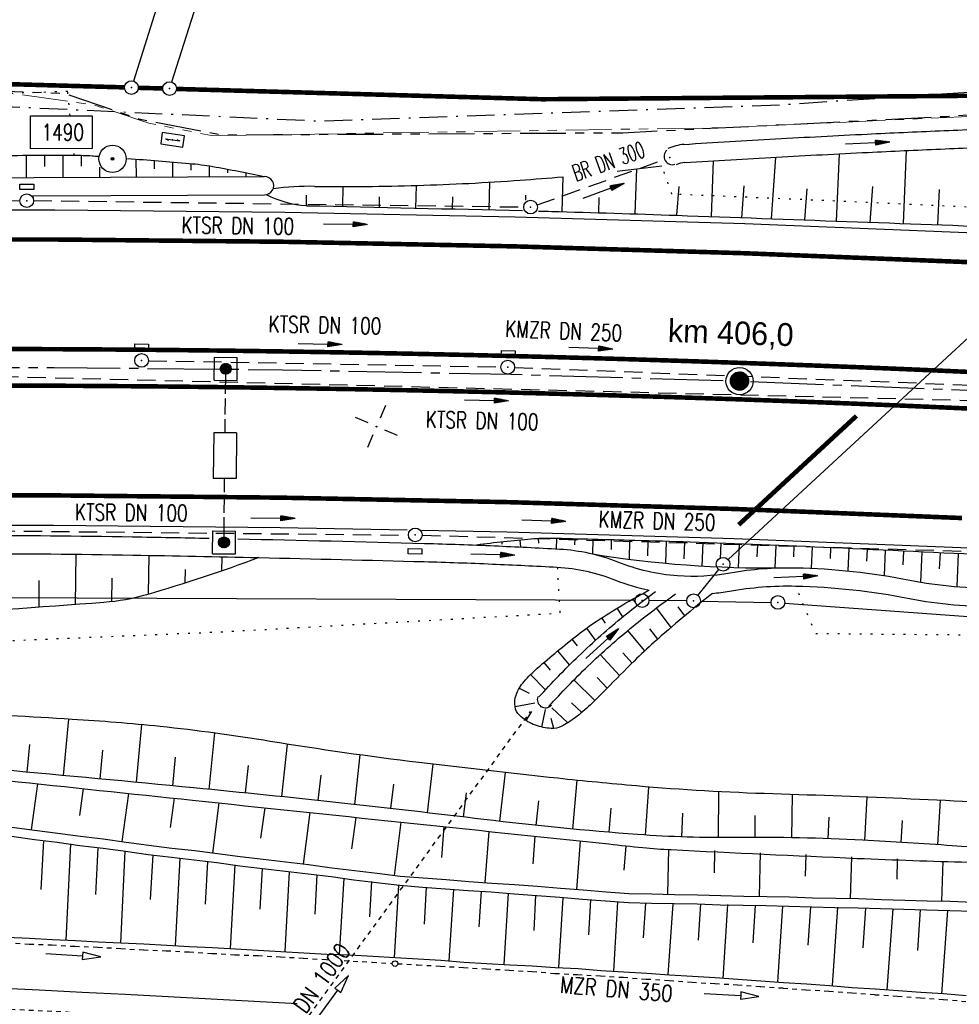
# Model space of a CAD drawing. Extents: x 0 to 1135, y 0 to 420.
# Tile 29 of 84: x 636 to 739, y 157 to 265. Entities that reach past the tile are written whole.
import ezdxf
from ezdxf.enums import TextEntityAlignment as Align

# ---------------------------------------------------------------- set-up
doc = ezdxf.new("R2010")
doc.units = 0
doc.header["$LTSCALE"] = 2
doc.header["$MEASUREMENT"] = 0
for name, pattern in [('ACAD_ISO03W100', [0.5, 0.25, -0.25]), ('ACAD_ISO10W100W', [0.5, 0.25, -0.25]), ('ACHSE', [5.5, 4, -0.5, 0.5, -0.5]), ('AUSGEZOGEN', [0]), ('BAB-FM2', [2.6, 1.5, -0.5, 0.1, -0.5]), ('GEMARKBAB', [3.7, 2, -0.5, 0.1, -0.5, 0.1, -0.5]), ('GESTRICH-X2', [1.5, 1, -0.5]), ('PHANTOMX2', [5, 2.5, -0.5, 0.5, -0.5, 0.5, -0.5]), ('PUNKTX2_STR', [0.6, 0.1, -0.5]), ('STRICHLINIEX2', [0.5, 0.25, -0.25])]:
    doc.linetypes.add(name, pattern=pattern)
doc.layers.get('0').update_dxf_attribs({"color": 8, "linetype": 'AUSGEZOGEN'})
for name, color, linetype in [('ACHSETOP', 250, 'ACHSE'), ('BAB_FM', 8, 'BAB-FM2'), ('Bahnachse', 7, 'CONTINUOUS'), ('BOESCHG', 8, 'AUSGEZOGEN'), ('Boeschung', 15, 'CONTINUOUS'), ('DURCHL', 200, 'GESTRICH-X2'), ('Durchlässe', 15, 'CONTINUOUS'), ('FBRTOP', 8, 'AUSGEZOGEN'), ('GEMARKGRZ', 8, 'GEMARKBAB'), ('Gleisachsen', 7, 'CONTINUOUS'), ('GRENZL', 8, 'AUSGEZOGEN'), ('GRENZL-BAB', 7, 'AUSGEZOGEN'), ('GRENZP-BAB', 7, 'AUSGEZOGEN'), ('HEKT_B', 250, 'CONTINUOUS'), ('KANAL', 200, 'GESTRICH-X2'), ('Lichtwellenleiter COLT', 8, 'PHANTOMX2'), ('Lichtwellenleiter GLH', 8, 'PHANTOMX2'), ('MULDE', 8, 'AUSGEZOGEN'), ('NETZ', 250, 'AUSGEZOGEN'), ('NUTZUNG', 8, 'PUNKTX2_STR'), ('PFEIL', 200, 'CONTINUOUS'), ('PFEILTOP', 8, 'AUSGEZOGEN'), ('PP', 8, 'AUSGEZOGEN'), ('SB', 8, 'CONTINUOUS'), ('SCHSYMBOL', 200, 'AUSGEZOGEN'), ('SIGNATUR', 8, 'AUSGEZOGEN'), ('TEXTO', 200, 'CONTINUOUS'), ('Tiefenentwässerung', 15, 'CONTINUOUS')]:
    doc.layers.add(name, color=color, linetype=linetype)
doc.styles.add('ROMANS', font='romans.shx', dxfattribs={"width": 0.8})
doc.styles.add('UNIR-H', font='unir_h.shx', dxfattribs={"width": 0.8})

# ---------------------------------------------------------------- blocks, each defined once
blk = doc.blocks.new('IKR')
at = {"color": 0}
for p, q in [((0, 1), (0, 2.5)), ((-2.5, 0), (-1, 0)), ((1, 0), (2.5, 0)), ((0, -2.5), (0, -1))]:
    blk.add_line(p, q, dxfattribs=at)
blk.add_circle((0, 0), 0.05, dxfattribs=at)
blk.add_point((0, 0), dxfattribs=at)
blk = doc.blocks.new('KS')
for p, q in [((-1.14, 0), (1.14, 0)), ((-1.14, 0), (-0.64, -0.15)), ((0.63, 0.15), (1.14, 0))]:
    blk.add_line(p, q)
blk.add_lwpolyline([(-1.76, -0.89), (1.74, -0.88), (1.73, 0.91), (-1.76, 0.91)], close=True)
blk.add_point((0, 0))
blk.add_point((0, 0))
blk = doc.blocks.new('*X35')
at = {"color": 0}
for p, q in [((31.62, 172.34), (32.3, 173.02)), ((31.62, 172.4), (32.24, 173.02)), ((31.62, 172.48), (32.16, 173.02)), ((31.63, 172.56), (32.08, 173.01)), ((31.64, 172.28), (32.36, 173)), ((31.65, 172.22), (32.42, 172.99)), ((31.67, 172.17), (32.47, 172.97)), ((31.67, 172.67), (31.97, 172.97)), ((31.7, 172.13), (32.51, 172.94)), ((31.72, 172.08), (32.56, 172.92)), ((31.75, 172.04), (32.6, 172.89)), ((31.79, 172.01), (32.63, 172.85)), ((31.82, 171.97), (32.67, 172.82)), ((31.86, 171.94), (32.7, 172.78)), ((31.9, 171.91), (32.73, 172.74)), ((31.95, 171.89), (32.75, 172.69)), ((32, 171.86), (32.78, 172.64)), ((32.05, 171.85), (32.79, 172.59)), ((32.11, 171.83), (32.81, 172.53)), ((32.17, 171.82), (32.82, 172.47)), ((32.24, 171.82), (32.82, 172.4)), ((32.32, 171.83), (32.81, 172.32)), ((32.41, 171.86), (32.79, 172.23)), ((32.56, 171.93), (32.71, 172.09)), ((31.62, 153.45), (32.19, 154.02)), ((31.62, 153.38), (32.26, 154.02)), ((31.63, 153.53), (32.11, 154.01)), ((31.63, 153.32), (32.32, 154.01)), ((31.64, 153.26), (32.38, 154)), ((31.66, 153.63), (32.01, 153.98)), ((31.66, 153.21), (32.43, 153.98)), ((31.68, 153.16), (32.48, 153.96)), ((31.7, 153.11), (32.53, 153.94)), ((31.73, 153.07), (32.57, 153.91)), ((31.75, 153.79), (31.85, 153.89)), ((31.76, 153.03), (32.61, 153.88)), ((31.8, 153), (32.65, 153.84)), ((31.83, 152.96), (32.68, 153.81)), ((31.87, 152.93), (32.71, 153.77)), ((31.92, 152.9), (32.74, 153.72)), ((31.96, 152.88), (32.76, 153.68)), ((32.01, 152.86), (32.78, 153.63)), ((32.07, 152.84), (32.8, 153.57)), ((32.13, 152.83), (32.81, 153.51)), ((32.19, 152.82), (32.82, 153.45)), ((32.26, 152.82), (32.82, 153.38)), ((32.34, 152.84), (32.8, 153.3)), ((32.45, 152.87), (32.77, 153.19))]:
    blk.add_line(p, q, dxfattribs=at)
blk = doc.blocks.new('SCHILDBR')
for p, q in [((-1.25, 19), (-1.25, 21.5)), ((-1.25, 21.5), (1.25, 21.5)), ((1.25, 19), (1.25, 21.5)), ((0, 17.5), (0, 19.65)), ((-1.25, 19), (1.25, 19)), ((0, 15.25), (0, 17)), ((0, 13.25), (0, 14.75)), ((1.25, 13.25), (-1.25, 13.25)), ((-1.25, 13.25), (-1.25, 8.25)), ((1.25, 13.25), (1.25, 8.25)), ((1.25, 8.25), (-1.25, 8.25)), ((0, 6.75), (0, 8.25)), ((0, 4.5), (0, 6.25)), ((0, 1.85), (0, 4)), ((-1.25, 2.5), (1.25, 2.5)), ((-1.25, 0), (-1.25, 2.5)), ((1.25, 0), (1.25, 2.5)), ((-1.25, 0), (1.25, 0))]:
    blk.add_line(p, q)
for centre in [(0, 20.25), (0, 1.25)]:
    blk.add_circle(centre, 0.6)
blk.add_blockref('*X35', (-32.22, -152.17))
blk = doc.blocks.new('*X16')
at = {"color": 0}
for p, q in [((212.23, 257.39), (213.24, 258.4)), ((212.24, 257.33), (213.31, 258.4)), ((212.24, 257.47), (213.17, 258.4)), ((212.24, 257.26), (213.37, 258.39)), ((212.24, 257.55), (213.09, 258.39)), ((212.25, 257.2), (213.43, 258.38)), ((212.26, 257.63), (213, 258.37)), ((212.27, 257.14), (213.49, 258.37)), ((212.28, 257.09), (213.55, 258.35)), ((212.29, 257.73), (212.9, 258.35)), ((212.3, 257.04), (213.6, 258.33)), ((212.32, 256.99), (213.65, 258.31)), ((212.34, 257.86), (212.78, 258.29)), ((212.35, 256.94), (213.69, 258.29)), ((212.37, 256.9), (213.74, 258.26)), ((212.4, 256.85), (213.78, 258.24)), ((212.43, 256.81), (213.83, 258.21)), ((212.46, 256.77), (213.86, 258.18)), ((212.49, 256.73), (213.9, 258.14)), ((212.53, 256.7), (213.94, 258.11)), ((212.56, 256.66), (213.97, 258.07)), ((212.6, 256.63), (214.01, 258.03)), ((212.64, 256.6), (214.04, 257.99)), ((212.68, 256.57), (214.07, 257.95)), ((212.73, 256.54), (214.09, 257.91)), ((212.77, 256.52), (214.12, 257.86)), ((212.82, 256.49), (214.14, 257.82)), ((212.87, 256.47), (214.16, 257.77)), ((212.92, 256.45), (214.18, 257.72)), ((212.97, 256.44), (214.2, 257.66)), ((213.03, 256.42), (214.21, 257.6)), ((213.09, 256.41), (214.22, 257.54)), ((213.16, 256.41), (214.23, 257.48)), ((213.22, 256.4), (214.23, 257.41)), ((213.3, 256.41), (214.23, 257.34)), ((213.38, 256.41), (214.22, 257.26)), ((213.46, 256.43), (214.2, 257.17)), ((213.56, 256.46), (214.18, 257.07)), ((213.69, 256.51), (214.12, 256.95))]:
    blk.add_line(p, q, dxfattribs=at)
blk = doc.blocks.new('SRMAST2')
at = {"color": 0}
blk.add_circle((0, 0), 0.999, dxfattribs=at)
blk.add_point((0, 0), dxfattribs=at)
blk.add_blockref('*X16', (-213.23, -257.4))
blk = doc.blocks.new('PP')
at = {"color": 0}
blk.add_circle((0, -0.01), 1.49, dxfattribs=at)
blk.add_point((0, 0), dxfattribs=at)
blk = doc.blocks.new('PKT')
at = {"color": 0}
blk.add_circle((0, 0), 0.15, dxfattribs=at)
blk.add_point((0, 0), dxfattribs=at)
blk = doc.blocks.new('GST')
at = {"color": 0}
blk.add_circle((0, 0), 0.75, dxfattribs=at)
blk.add_point((0, 0), dxfattribs=at)
blk = doc.blocks.new('DL')
at = {"color": 0}
blk.add_arc((-0.31, 0.02), 0.91, 282.5363, 77.4637, dxfattribs=at)
blk.add_point((0.6, 0), dxfattribs=at)
blk = doc.blocks.new('13')
blk.add_lwpolyline([(0.76, 1.22), (-0.75, 1.22), (-0.75, 1.8), (0.76, 1.8)], close=True)
at = {"rotation": 180}
blk.add_blockref('GST', (0, 0), dxfattribs=at)
blk = doc.blocks.new('10')
blk.add_blockref('GST', (0, 0))
blk = doc.blocks.new('40')
at = {"color": 0}
blk.add_arc((0.02, 0.31), 0.91, 192.5363, 347.4637, dxfattribs=at)
blk.add_point((0, 0), dxfattribs=at)
blk = doc.blocks.new('PFEIL2')
at = {"color": 0}
for p, q in [((0.88, 0), (-2.4, -0.01)), ((0.88, -0.27), (0.88, 0.28)), ((0.88, 0.28), (2.43, 0.01)), ((0.91, 0.27), (0.88, 0.26)), ((0.97, 0.26), (0.88, 0.25)), ((1.02, 0.25), (0.88, 0.23)), ((1.07, 0.24), (0.88, 0.21)), ((1.13, 0.23), (0.88, 0.19)), ((1.18, 0.22), (0.88, 0.17)), ((1.24, 0.21), (0.88, 0.15)), ((1.29, 0.21), (0.88, 0.14)), ((1.34, 0.2), (0.88, 0.12)), ((1.4, 0.19), (0.88, 0.1)), ((1.45, 0.18), (0.88, 0.08)), ((1.51, 0.17), (0.88, 0.06)), ((1.56, 0.16), (0.88, 0.04)), ((1.61, 0.15), (0.88, 0.02)), ((1.67, 0.14), (0.88, 0.01)), ((1.72, 0.13), (0.88, -0.01)), ((1.78, 0.12), (0.88, -0.03)), ((1.83, 0.11), (0.88, -0.05)), ((1.88, 0.1), (0.88, -0.07)), ((1.94, 0.09), (0.88, -0.09)), ((2.05, 0.08), (0.88, -0.12)), ((1.99, 0.08), (0.88, -0.11)), ((2.1, 0.07), (0.88, -0.14)), ((2.15, 0.06), (0.88, -0.16)), ((2.21, 0.05), (0.88, -0.18)), ((2.26, 0.04), (0.88, -0.2)), ((2.32, 0.03), (0.88, -0.22)), ((2.37, 0.02), (0.88, -0.23)), ((2.42, 0.01), (0.88, -0.25)), ((2.43, 0.01), (0.88, -0.27))]:
    blk.add_line(p, q, dxfattribs=at)

msp = doc.modelspace()

# ---------------------------------------------------------------- linework, layer by layer
at = {"layer": 'ACHSETOP', "flags": 128}
msp.add_lwpolyline([(25, 184.12), (166.27, 196.26), (290.81, 206.96), (340.63, 211.25), (365.53, 213.39), (390.44, 215.53), (412.76, 217.45), (415.35, 217.67), (440.27, 219.66), (465.21, 221.4), (490.16, 222.89), (515.13, 224.14), (540.11, 225.14), (565.1, 225.88), (590.1, 226.38), (615.1, 226.63), (640.1, 226.63), (665.09, 226.38), (690.09, 225.88), (715.08, 225.14), (740.06, 224.14), (765.03, 222.89), (789.98, 221.4), (814.92, 219.66), (839.84, 217.67), (864.74, 215.43), (889.62, 212.94), (914.47, 210.21), (939.29, 207.23), (950, 205.83)], dxfattribs=at)
at = {"layer": 'BAB_FM', "flags": 128}
msp.add_lwpolyline([(622.94, 255.74), (669.33, 253.59), (719.63, 255.39), (758.69, 258), (769.5, 253.54), (819.71, 249.4), (870.07, 245.05), (919.81, 239.99), (950, 236.14)], dxfattribs=at)
at = {"layer": 'Bahnachse', "linetype": 'ACAD_ISO10W100W'}
msp.add_arc((438.49, -3923.89), 4085, 86.97849, 88.35444, dxfattribs=at)
at = {"layer": 'BOESCHG'}
for p, q in [((725.68, 242.64), (726.03, 250.01)), ((733.03, 242.38), (733.35, 250.37)), ((637.09, 247.39), (637.07, 249.85)), ((639.09, 248.63), (639.08, 249.87)), ((641.09, 247.41), (641.08, 249.87)), ((643.09, 248.64), (643.08, 249.85)), ((649.09, 247.45), (649.08, 249.43)), ((651.09, 248.37), (651.08, 249.27)), ((653.09, 247.47), (653.08, 249.11)), ((655.09, 248.21), (655.08, 248.94)), ((712.02, 243.14), (712.22, 249.24)), ((718.59, 242.9), (719.04, 249.64)), ((645.09, 247.43), (645.09, 248.53)), ((657.09, 247.49), (657.09, 248.69)), ((659.09, 247.91), (659.09, 248.33)), ((661.09, 247.51), (661.09, 247.94)), ((703.67, 243.44), (703.84, 248.35)), ((687.68, 243.88), (687.76, 246.91)), ((695.68, 243.67), (695.78, 247.5)), ((671.69, 244.24), (671.73, 246.42)), ((679.68, 244.07), (679.74, 246.54)), ((708.24, 243.28), (708.48, 246.42)), ((715.35, 243.02), (715.58, 246.5)), ((722.24, 242.77), (722.49, 246.16)), ((729.39, 242.51), (729.65, 246.44)), ((736.76, 242.24), (736.96, 246.11)), ((667.69, 244.33), (667.69, 245.47)), ((675.68, 244.16), (675.71, 245.3)), ((683.68, 243.97), (683.71, 245.29)), ((691.71, 244.95), (691.72, 245.49)), ((699.68, 243.56), (699.73, 245.23)), ((707.67, 243.3), (707.67, 243.3)), ((687.08, 207.29), (687.1, 207.16)), ((689.07, 207.52), (689.09, 207.3)), ((691.06, 207.73), (691.13, 206.98)), ((693.05, 207.9), (693.08, 207.39)), ((695.05, 207.9), (695.03, 206.78)), ((697.05, 207.86), (697.04, 207.23)), ((699.05, 207.81), (699.01, 206.22)), ((701.05, 207.76), (701.02, 206.7)), ((703.05, 207.7), (702.99, 205.65)), ((705.05, 207.65), (705, 206)), ((707.05, 207.59), (706.97, 205.21)), ((709.05, 207.53), (708.99, 205.68)), ((711.05, 207.46), (710.96, 204.9)), ((713.04, 207.39), (712.98, 205.69)), ((715.04, 207.32), (714.95, 204.74)), ((717.04, 207.24), (716.99, 205.9)), ((719.04, 207.16), (718.94, 204.69)), ((721.04, 207.08), (720.99, 205.9)), ((723.04, 206.99), (722.93, 204.66)), ((725.03, 206.9), (724.98, 205.72)), ((642.43, 200.68), (642.49, 206.19)), ((650.41, 201.81), (650.49, 206.07)), ((658.46, 204.37), (658.49, 205.91)), ((727.03, 206.81), (726.92, 204.37)), ((729.03, 206.71), (728.97, 205.43)), ((731.03, 206.62), (730.9, 203.85)), ((733.03, 206.53), (732.95, 205.02)), ((735.02, 206.43), (734.87, 203.14)), ((737.02, 206.34), (736.94, 204.59)), ((739.02, 206.24), (738.85, 202.64)), ((654.43, 203.04), (654.46, 204.51)), ((638.45, 200.39), (638.47, 203.31)), ((646.41, 200.99), (646.45, 203.56)), ((703.65, 200.93), (703.44, 201.3)), ((709.09, 199.44), (708.37, 200.44)), ((702.3, 199.33), (701.71, 200.3)), ((707.6, 198.18), (705.99, 200.32)), ((700.4, 198.65), (700.01, 199.24)), ((699.33, 196.78), (698.36, 198.11)), ((704.71, 195.61), (702.85, 197.84)), ((706.14, 196.91), (705.28, 198.01)), ((697.35, 196.18), (696.78, 196.89)), ((696.49, 194.09), (695.22, 195.63)), ((701.95, 192.91), (699.84, 195.21)), ((703.32, 194.27), (702.33, 195.41)), ((694.4, 193.52), (693.69, 194.35)), ((693.86, 191.36), (692.21, 193.01)), ((699.25, 190.17), (696.96, 192.44)), ((700.6, 191.54), (699.49, 192.69)), ((690.99, 191.53), (692.08, 190.98)), ((690.52, 189.51), (692.69, 189.94)), ((697.83, 188.87), (696.7, 189.93)), ((690.52, 189.55), (690.52, 189.55)), ((692.34, 188.98), (691.69, 188)), ((693.45, 187.28), (693.84, 189.2)), ((696.29, 187.75), (694.54, 189.39)), ((641.67, 188.14), (641.1, 181.98)), ((649.66, 187.54), (649.06, 181.23)), ((694.78, 187.12), (694.47, 188.22)), ((657.63, 186.63), (657.02, 180.46)), ((637.39, 185.36), (637.11, 182.35)), ((665.58, 185.41), (664.98, 179.66)), ((645.37, 184.74), (645.08, 181.6)), ((653.34, 183.98), (653.04, 180.85)), ((673.54, 184.23), (672.94, 178.81)), ((681.51, 183.22), (680.89, 177.9)), ((661.31, 183.06), (661, 180.07)), ((689.45, 182.3), (688.83, 176.96)), ((669.26, 182.02), (668.96, 179.24)), ((677.22, 181.03), (676.91, 178.36)), ((697.29, 181.45), (696.79, 176.12)), ((685.18, 180.09), (684.86, 177.43)), ((705.11, 180.71), (704.76, 175.46)), ((712.77, 180.2), (712.75, 175.18)), ((693.09, 179.19), (692.81, 176.52)), ((720.83, 179.89), (720.75, 175.17)), ((729.01, 179.6), (728.75, 174.87)), ((737.04, 179.26), (736.73, 174.4)), ((700.99, 178.41), (700.77, 175.77)), ((708.85, 177.84), (708.75, 175.25)), ((716.75, 177.61), (716.75, 175.2)), ((724.84, 177.41), (724.75, 175.06)), ((732.88, 177.04), (732.74, 174.64))]:
    msp.add_line(p, q, dxfattribs=at)
for points in [[(517.42, 245.62, -0.003521), (530.12, 246.92, -0.015751), (532.97, 247.1, -0.000519), (569.86, 248.23, -0.000977), (589.45, 248.78, -0.001299), (633.32, 249.79, -0.006353), (642.3, 249.86, -0.016793), (644.26, 249.79, -0.000187), (644.9, 249.74, -0.02217)], [(648.14, 249.5, -0.001963), (654.87, 248.96, -0.02217), (657.46, 248.62, -0.010058), (663.09, 247.52)], [(701.68, 248.1, 0.00455), (706.59, 248.69)], [(668.6, 246.44, 0.010343), (679.85, 246.55, 0.010343), (691.09, 247.12, 0.004289), (695.74, 247.5, 0.007165)], [(667.69, 244.33, -0.00117), (691.35, 243.79, -0.002585)], [(693.07, 243.74, -0.00007), (694.5, 243.71, -0.002585), (708.24, 243.28, -0.000074)], [(708.24, 243.28, -0.000074), (745.38, 241.93, -0.000756), (749.01, 241.79, -0.001556), (761.23, 241.27, -0.006735)], [(742.95, 206.06, 0.000425), (725.26, 206.89, 0.00329), (709.68, 207.51, 0.001493), (703.61, 207.69, 0.000991), (694.47, 207.92, 0.027957), (692.29, 207.85, 0.010122), (686.32, 207.19)], [(692.77, 187.48, -0.010273), (692.52, 187.57, -0.097981), (691.03, 188.54, -0.162226), (690.52, 189.51, -0.125794), (690.64, 190.78, -0.092896), (691.51, 192.26, -0.03487), (692.96, 193.71, -0.012468), (697.38, 197.37, -0.020431), (699.49, 198.89, -0.026679), (705.2, 202.25)], [(712.11, 201.9, 0.013833), (705.74, 196.56, 0.013524), (703.55, 194.5, 0.004689), (700.52, 191.45, -0.0081), (698.76, 189.7, -0.032237), (697.09, 188.29, -0.039563), (695.58, 187.34, -0.139276), (694.48, 187.12, -0.066426), (692.77, 187.48, -0.097981)], [(748.93, 178.63, 0.007111), (718.72, 179.96, -0.014397), (703.81, 180.83, -0.00518), (695.2, 181.67, -0.002925), (679.98, 183.4, -0.010897), (663.74, 185.71, 0.014721), (651.7, 187.33, 0.011264), (642.05, 188.12, 0.003998), (614.8, 189.52, 0.003775), (572.22, 191.03, 0.009137), (554.62, 191.2, 0.002291), (534.72, 190.94, 0.00145), (503.28, 190.3, 0.001816)], [(754.54, 173.17, 0.001599), (738.36, 174.29, 0.002639), (728.56, 174.89, 0.016831), (714.75, 175.18, -0.021465), (703.93, 175.52, -0.011807), (687.11, 177.16, 0.006248), (655.36, 180.62, 0.001086), (634.39, 182.6, 0.00131), (617.01, 184.15, 0.011264), (581.79, 186.41, 0.014295), (553.98, 186.76, 0.002762), (531.78, 186.29, 0.002386), (506.08, 185.48, 0.001841), (472.97, 184.15, -0.002323), (446.73, 183.13, -0.003393), (437.1, 182.86, -0.005425), (431.07, 182.8, -0.026404), (427.44, 183, -0.028931), (424.16, 183.54, -0.022834), (421.87, 184.17, -0.009951), (416.71, 185.96, -0.026894), (412.86, 187.62, 0.031902), (409.59, 188.99, 0.034561), (406.52, 189.82, 0.047325)], [(428.42, 181.59, 0.027747), (430.78, 181.47, 0.006116), (434.93, 181.56, 0.002194), (446.49, 181.98, 0.001893), (476.88, 183.35, -0.001976), (505.99, 184.65, -0.004119), (526.14, 185.31, -0.003018), (553.64, 185.81, -0.0129), (589.11, 185.33, -0.016407), (616.92, 183.32, -0.000184), (634.87, 181.43, 0.000162), (655.25, 179.27, 0.00008), (700.78, 174.48, 0.000977), (704.51, 174.09, 0.012564), (707.61, 173.86, 0.001917), (727.97, 172.91, 0.004246), (740.14, 172.49, -0.003572), (754.6, 172.01, -0.012737), (794.65, 169.38, -0.008712), (852.97, 163.02, -0.000174), (886.62, 158.75, -0.000196), (916.5, 154.93, -0.000844), (950, 150.58, 0.006348)]]:
    msp.add_lwpolyline(points, format="xyb", dxfattribs=at)
at = {"layer": 'BOESCHG', "flags": 128}
msp.add_lwpolyline([(662.49, 205.82, -0.018862), (650.2, 201.75, -0.051807), (645.55, 200.91, -0.002391), (624.26, 199.41, -0.004413), (612.71, 198.75, -0.001819), (574.82, 197.07, -0.006584), (564.35, 196.78, -0.013111), (539.69, 197.07, 0.00714), (494.41, 198.15, 0.005897), (475.29, 198.1, -0.005539), (454.93, 198.04, -0.029658), (453.22, 198.15, -0.006356), (445.33, 199.26)], format="xyb", dxfattribs=at)
at = {"layer": 'BOESCHG'}
for centre, radius, start, end in [((667.95, 218.05), 28.4, 88.6832, 97.8615), ((668.6, 256.28), 11.98, 243.699, 265.6351), ((717.85, 322.03), 117.33, 260.7556, 270.8734)]:
    msp.add_arc(centre, radius, start, end, dxfattribs=at)
at = {"layer": 'Boeschung', "linetype": 'Continuous'}
for points in [[(637.61, 176.04), (638.3, 181.06)], [(643.28, 180.54), (642.87, 177.58)], [(647.54, 174.76), (648.25, 180.01)], [(653.23, 179.48), (652.8, 176.3)], [(657.46, 173.48), (658.15, 178.97)], [(663.14, 178.44), (662.68, 175.13)], [(667.39, 172.26), (668.1, 177.92)], [(673.09, 177.39), (672.62, 173.95)], [(677.32, 171.03), (678.06, 176.87)], [(635.48, 176.33), (637.96, 175.99), (640.49, 175.68), (642.97, 175.34), (645.46, 175.04), (647.98, 174.69), (650.46, 174.35), (652.99, 174.04), (655.48, 173.75), (657.96, 173.45), (660.44, 173.11), (662.97, 172.81), (665.46, 172.51), (667.94, 172.22), (670.47, 171.87), (672.95, 171.57), (675.44, 171.28), (677.97, 170.97), (680.47, 170.78), (682.97, 170.58), (685.47, 170.39), (687.97, 170.19), (690.48, 170.04), (692.98, 169.85), (695.48, 169.65), (697.98, 169.45), (700.48, 169.26), (702.98, 169.06), (705.5, 169.01), (707.98, 168.97), (710.5, 168.93), (713.02, 168.83), (715.54, 168.78), (718.07, 168.73), (720.54, 168.69), (723.06, 168.6), (725.58, 168.55), (728.11, 168.5), (730.62, 168.4), (733.15, 168.35), (735.61, 168.26), (738.14, 168.22), (740.65, 168.12)], [(682.74, 176.38), (682.49, 172.99)], [(687.27, 170.25), (687.69, 175.86)], [(635.42, 175.33), (637.95, 174.97), (640.44, 174.68), (642.91, 174.33), (645.45, 174.03), (647.92, 173.69), (650.4, 173.34), (652.93, 173.04), (655.42, 172.75), (657.9, 172.45), (660.43, 172.1), (662.91, 171.8), (665.4, 171.51), (667.88, 171.21), (670.42, 170.91), (672.89, 170.57), (675.38, 170.27), (677.91, 169.97), (680.41, 169.77), (682.91, 169.58), (685.41, 169.38), (687.92, 169.24), (690.42, 169.04), (692.92, 168.84), (695.42, 168.65), (697.92, 168.45), (700.42, 168.25), (702.92, 168.06), (705.45, 168.01), (707.92, 167.97), (710.44, 167.92), (712.96, 167.83), (715.48, 167.78), (717.96, 167.74), (720.48, 167.69), (723, 167.59), (725.52, 167.54), (728.05, 167.5), (730.51, 167.41), (733.04, 167.36), (735.55, 167.26), (738.08, 167.21), (740.59, 167.12)], [(638.95, 174.87), (638.65, 169.5)], [(692.69, 175.33), (692.46, 172.31)], [(697.28, 169.51), (697.69, 174.8)], [(641.41, 163.94), (641.92, 174.49)], [(644.89, 174.07), (644.63, 168.95)], [(647.38, 163.65), (647.87, 173.7)], [(702.64, 174.29), (702.43, 171.63)], [(707.22, 168.99), (707.35, 173.93)], [(712.34, 173.75), (712.3, 171.32)], [(717.26, 168.76), (717.36, 173.5)], [(650.9, 173.31), (650.62, 168.4)], [(653.36, 163.35), (653.88, 172.94)], [(656.86, 172.57), (656.62, 167.9)], [(722.34, 173.32), (722.27, 170.95)], [(727.24, 168.48), (727.37, 173.07)], [(732.34, 172.84), (732.29, 170.62)], [(737.22, 168.21), (737.37, 172.59)], [(659.39, 163.05), (659.89, 172.19)], [(662.86, 171.81), (662.61, 167.35)], [(665.36, 162.71), (665.84, 171.44)], [(668.83, 171.11), (668.6, 166.8)], [(671.33, 162.38), (671.81, 170.74)], [(674.83, 170.36), (674.6, 166.5)], [(677.35, 162.05), (677.81, 169.99)], [(680.81, 169.76), (680.58, 165.7)], [(683.32, 161.68), (683.82, 169.53)], [(686.82, 169.31), (686.55, 165.4)], [(689.34, 161.31), (689.82, 169.08)], [(692.77, 168.87), (692.56, 165)], [(695.31, 160.97), (695.77, 168.59)], [(698.77, 168.37), (698.57, 164.55)], [(701.32, 160.57), (701.77, 168.14)], [(704.79, 168.01), (704.54, 164.21)], [(707.29, 160.17), (707.81, 167.94)], [(710.8, 167.92), (710.57, 163.95)], [(713.3, 159.77), (713.82, 167.84)], [(716.8, 167.77), (716.55, 163.66)], [(719.26, 159.38), (719.83, 167.69)], [(722.85, 167.62), (722.54, 163.41)], [(725.27, 158.98), (725.83, 167.55)], [(728.85, 167.47), (728.56, 163.11)], [(731.23, 158.53), (731.88, 167.39)], [(734.85, 167.32), (734.54, 162.82)], [(737.23, 158.08), (737.87, 167.2)], [(634.88, 164.27), (637.39, 164.18), (639.9, 164.03), (642.42, 163.93), (644.93, 163.79), (647.38, 163.65), (649.9, 163.55), (652.41, 163.4), (654.92, 163.26), (657.43, 163.16), (659.94, 163.01), (662.4, 162.87), (664.91, 162.73), (667.42, 162.58), (669.92, 162.43), (672.44, 162.34), (674.95, 162.19), (677.41, 162.05), (679.92, 161.9), (682.42, 161.76), (684.92, 161.56), (687.43, 161.41), (689.94, 161.27), (692.4, 161.13), (694.91, 160.98), (697.42, 160.84), (699.92, 160.64), (702.42, 160.49), (704.93, 160.35), (707.43, 160.15), (709.94, 160), (712.4, 159.86), (714.9, 159.67), (717.41, 159.52), (719.91, 159.33), (722.42, 159.18), (724.92, 158.98), (727.42, 158.79), (729.93, 158.64), (732.43, 158.44), (734.93, 158.25), (737.39, 158.11), (739.89, 157.91)]]:
    msp.add_lwpolyline(points, dxfattribs=at)
at = {"layer": 'DURCHL'}
msp.add_line((692.94, 244.41), (706.76, 249.35), dxfattribs=at)
at = {"layer": 'Durchlässe', "linetype": 'STRICHLINIEX2'}
for p, q in [((674.44, 164.56), (692.21, 188.97)), ((654.47, 137.11), (674.44, 164.56))]:
    msp.add_line(p, q, dxfattribs=at)
at = {"layer": 'Durchlässe', "linetype": 'Continuous'}
msp.add_lwpolyline([(668.76, 155.25), (671.13, 158.48), (671.45, 158.24), (672.31, 160.09), (670.8, 158.72), (671.13, 158.48)], dxfattribs=at)
at = {"layer": 'FBRTOP', "const_width": 0.5}
for points in [[(88.01, 187.53, 0), (104.84, 188.97, 0), (166.44, 194.27, -0.000002), (228.71, 199.62, 0.000002), (290.98, 204.97, 0.000001), (321.65, 207.61, 0.000001), (340.8, 209.25, 0.000002), (353.25, 210.32, -0.000001), (365.71, 211.39, -0.000007)], [(87.67, 191.51, 0), (104.5, 192.96, 0), (166.1, 198.25, -0.000002), (228.37, 203.61, 0.000002), (290.64, 208.96, 0.000001), (321.31, 211.59, 0.000001), (340.45, 213.24, 0.000002), (352.91, 214.31, -0.000001), (365.36, 215.38, -0.000007)], [(377.82, 216.45, 0.000001), (390.27, 217.52, 0.000044)], [(378.16, 212.46, 0.000001), (390.61, 213.53, 0.000044)], [(527.54, 226.67, -0.001253), (540.04, 227.13, -0.001243), (552.52, 227.54, -0.001238), (565.05, 227.88, -0.001241), (577.61, 228.16, -0.00125), (590.07, 228.38, -0.001251), (602.52, 228.54, -0.001241), (615.09, 228.63, -0.00124), (627.64, 228.66, -0.001249), (640.11, 228.63, -0.001251), (652.57, 228.54, -0.001241), (665.12, 228.38, -0.001242), (677.68, 228.16, -0.001253), (690.14, 227.88, -0.001251), (702.6, 227.54, -0.001241), (715.15, 227.13, -0.001238), (727.7, 226.67, -0.001248), (740.15, 226.14, -0.00125)], [(527.7, 222.67, -0.001253), (540.18, 223.14, -0.001243), (552.64, 223.54, -0.001238), (565.15, 223.88, -0.001241), (577.69, 224.16, -0.00125), (590.13, 224.38, -0.001251), (602.56, 224.54, -0.001241), (615.11, 224.63, -0.00124), (627.64, 224.66, -0.001249), (640.09, 224.63, -0.001251), (652.53, 224.54, -0.001241), (665.06, 224.38, -0.001242), (677.6, 224.16, -0.001253), (690.04, 223.88, -0.001251), (702.48, 223.54, -0.001241), (715.01, 223.14, -0.001238), (727.54, 222.67, -0.001248), (739.97, 222.14, -0.00125), (752.41, 221.55, -0.001242)]]:
    msp.add_lwpolyline(points, format="xyb", dxfattribs=at)
at = {"layer": 'FBRTOP'}
for points in [[(364.06, 230.57), (388.96, 232.71), (411.29, 234.63), (413.93, 234.86), (438.98, 236.86), (464.09, 238.62), (489.22, 240.12), (514.36, 241.37), (539.51, 242.38), (564.67, 243.13), (589.84, 243.63), (615.01, 243.88), (640.18, 243.88), (665.35, 243.63), (690.52, 243.13), (715.68, 242.38), (740.83, 241.37)], [(630.83, 209.38), (640.01, 209.38), (664.84, 209.13), (678.71, 208.86)], [(680.32, 208.82), (689.66, 208.64), (714.48, 207.9), (739.28, 206.91), (742.78, 206.73)]]:
    msp.add_lwpolyline(points, dxfattribs=at)
at = {"layer": 'FBRTOP', "const_width": 0.5}
for points in [[(364.34, 227.33), (389.24, 229.48), (411.56, 231.4), (414.2, 231.62), (439.22, 233.62), (464.3, 235.37), (489.4, 236.87), (514.51, 238.13), (539.63, 239.13), (564.75, 239.88), (589.89, 240.38), (615.03, 240.63), (640.17, 240.63), (665.3, 240.38), (690.44, 239.88), (715.57, 239.13), (740.69, 238.13)], [(366.73, 199.44), (391.64, 201.58), (413.96, 203.5), (416.5, 203.71), (441.32, 205.7), (466.12, 207.43), (490.93, 208.92), (515.76, 210.15), (540.6, 211.14), (565.45, 211.89), (590.31, 212.38), (615.17, 212.63), (640.03, 212.63), (664.89, 212.38), (689.74, 211.89), (714.59, 211.14), (739.43, 210.15)]]:
    msp.add_lwpolyline(points, dxfattribs=at)
at = {"layer": 'GEMARKGRZ', "const_width": 0.5}
msp.add_lwpolyline([(714.99, 209.41), (727.87, 221.32)], dxfattribs=at)
at = {"layer": 'Gleisachsen', "linetype": 'Continuous'}
for radius, start in [(4087.25, 86.79952), (4082.75, 83.08134)]:
    msp.add_arc((438.49, -3923.89), radius, start, 91.02721, dxfattribs=at)
at = {"layer": 'GRENZL'}
for p, q in [((694.48, 402.06), (648.77, 257.97)), ((686.98, 365.22), (652.94, 257.85))]:
    msp.add_line(p, q, dxfattribs=at)
at = {"layer": 'GRENZL-BAB'}
for p, q in [((713.83, 205.6), (757.29, 245.81)), ((710.52, 201.67), (712.81, 204.51)), ((703.67, 201.11), (622.09, 201.45)), ((709.3, 201.09), (705.17, 201.11)), ((710.8, 201.07), (718.53, 200.92)), ((720.03, 200.85), (782.26, 196.26))]:
    msp.add_line(p, q, dxfattribs=at)
at = {"layer": 'GRENZL-BAB', "const_width": 0.5}
for points in [[(634.19, 257.66), (647.8, 257.28)], [(649.3, 257.23), (651.97, 257.16)], [(653.47, 257.11), (693.5, 255.98)], [(693.5, 255.98), (753.98, 256.47)]]:
    msp.add_lwpolyline(points, dxfattribs=at)
at = {"layer": 'KANAL'}
for p, q in [((692.94, 244.41), (706.76, 249.35)), ((586.48, 244.5), (636.35, 244.89)), ((637.85, 244.89), (691.48, 244.19)), ((650.42, 227.37), (688.98, 226.68)), ((690.47, 226.64), (743.94, 224.56)), ((631.2, 225.73), (743.64, 222.94)), ((630.79, 208.78), (678.85, 208.28)), ((680.35, 208.28), (743.01, 206.42))]:
    msp.add_line(p, q, dxfattribs=at)
at = {"layer": 'Lichtwellenleiter COLT', "lineweight": 0, "flags": 128}
msp.add_lwpolyline([(950, 235.56), (949.47, 235.63), (890.21, 241.45), (827.69, 247.76), (772.1, 251.91), (757.19, 254.79), (745.65, 254.34), (713.22, 252.86), (657.31, 252), (650.45, 253.37), (644.47, 255.35), (634.8, 256.7), (593.38, 256.82), (544.43, 254.47), (529.65, 252.68), (460.99, 250.98), (401.64, 248.39), (336.23, 243.88), (271.36, 238.02), (222.36, 233.18)], dxfattribs=at)
at = {"layer": 'Lichtwellenleiter GLH', "flags": 128}
msp.add_lwpolyline([(25, 209.75), (27.44, 209.93), (30.38, 210.16), (61.38, 213.28), (83.51, 214.68), (97.99, 218.78), (133.26, 228.77), (211.41, 231.98), (224.15, 233.62), (245.05, 235.38), (280.91, 239.25), (325.81, 243.35), (362.74, 246.3), (404.9, 248.79), (442.48, 250.57), (489.29, 252.91), (544.77, 255.96), (550.28, 255.35), (606.34, 257.11), (607.52, 257.29), (610.67, 257.26), (620.78, 257.47), (641.22, 256.61), (649.51, 253.79), (658.48, 252.08), (702.32, 252.32), (737.75, 254.11), (758.5, 255.47), (769.89, 253.01), (788.73, 250.6), (851.12, 245.87), (891.88, 241.65), (928.32, 238.08), (947.85, 235.89), (950, 235.71)], dxfattribs=at)
at = {"layer": 'MULDE'}
for points in [[(709, 251.04, -0.001907), (719.02, 251.64, -0.001907), (729.04, 252.17, -0.00151), (736.98, 252.53, -0.00151), (744.92, 252.84)], [(709.11, 249.04, -0.001908), (719.12, 249.64, -0.001908), (729.14, 250.17, -0.00151), (737.07, 250.53, -0.00151), (745, 250.85)], [(630.79, 208.26, -0.004283), (648.64, 208.1, -0.00063), (657.07, 207.94, -0.003638)], [(660.19, 207.87, -0.001526), (680.63, 207.38, -0.003638), (688.26, 207.11, -0.003883), (695.4, 206.76, -0.080492), (701.73, 205.36, 0.077309), (708.3, 203.86, 0.061347), (714.07, 204.16, -0.049218), (721.25, 204.71, -0.043597), (733.7, 203.36, 0.055545), (743.5, 202.52, 0.010677), (750.64, 202.86, -0.012033), (756.97, 203.14, -0.004603), (764.6, 203.23, -0.003056), (776.1, 203.18, -0.010639), (798.38, 202.49, -0.011389)], [(445.33, 199.26, 0.000613), (460.89, 200.43, -0.001488), (486.33, 202.3, -0.008625), (505.08, 203.3, -0.002682), (565.41, 205.15, -0.00204), (610.11, 206.09, -0.004408), (630.79, 206.26, -0.004283), (648.71, 206.1, -0.001041), (662.49, 205.82, -0.003619)], [(662.49, 205.82, -0.001366), (680.57, 205.38, -0.003619), (688.04, 205.12, -0.003805), (695.14, 204.77, -0.080595), (701.51, 203.36, 0.043627), (705.2, 202.25, 0.061447)], [(712.11, 201.9, 0.019766), (713.98, 202.15, -0.049401), (721.21, 202.71, -0.043407), (733.66, 201.35, 0.055426), (743.45, 200.52, 0.010749), (750.64, 200.86, -0.012106), (757.02, 201.14, -0.004567), (764.62, 201.23, -0.003044), (776.03, 201.18, -0.015284), (807.93, 199.89, -0.011386), (850.6, 195.87, -0.005677), (893.59, 190.34, 0.006609), (930.52, 185.65, 0.000881), (945.43, 183.99, -0.00056), (950, 183.48, -0.00376)], [(693.14, 190.57, -0.009379), (695.27, 192.85, -0.009379), (697.48, 195.05, -0.019935), (702.44, 199.45, -0.013117), (705.9, 202.12)], [(694.22, 189.53, -0.00933), (696.32, 191.78, -0.00933), (698.5, 193.95, -0.019983), (703.43, 198.31, -0.017743), (708.09, 201.85)]]:
    msp.add_lwpolyline(points, format="xyb", dxfattribs=at)
at = {"layer": 'MULDE', "flags": 128}
msp.add_lwpolyline([(517.42, 245.62), (544.5, 246.22), (586.46, 247.02), (637.86, 247.4), (663.09, 247.52)], dxfattribs=at)
at = {"layer": 'MULDE'}
msp.add_lwpolyline([(637.78, 245.4), (637.87, 245.4), (663.1, 245.52)], dxfattribs=at)
for centre, radius, start, end in [((709.57, 245.2), 5.87, 95.6186, 113.4304), ((709.48, 245.48), 3.59, 95.9316, 111.4845), ((663.12, 246.52), 1, 268.7643, 91.8015)]:
    msp.add_arc(centre, radius, start, end, dxfattribs=at)
at = {"layer": 'NUTZUNG'}
for p, q in [((641.85, 254.17), (641.58, 256.82)), ((642.3, 249.86), (642.23, 250.57)), ((707.69, 245.59), (706.59, 248.69))]:
    msp.add_line(p, q, dxfattribs=at)
at = {"layer": 'NUTZUNG', "flags": 128}
for points in [[(641.58, 256.82), (551.3, 253.89), (497.5, 250.35)], [(695.14, 204.77), (695.42, 199.71), (658.59, 197.67), (612.58, 195.76), (569.76, 194.65), (564.35, 196.78), (565.41, 205.15)], [(930.52, 185.65), (929.08, 182.07), (852.34, 190.24), (758.57, 197.16), (723.42, 197.49), (721.21, 202.71)]]:
    msp.add_lwpolyline(points, dxfattribs=at)
at = {"layer": 'NUTZUNG'}
msp.add_lwpolyline([(950, 225.77, 0.000011), (923.34, 229.14, 0.000289), (920.82, 229.46, 0.000963), (892.12, 233, 0.001457), (873.14, 235.25, 0.01019), (871.61, 235.4, 0.00021), (797.28, 240.9, 0.005318), (765.05, 242.93, 0.002991), (707.69, 245.59)], format="xyb", dxfattribs=at)
at = {"layer": 'PP', "flags": 128}
msp.add_lwpolyline([(637.52, 250.55), (637.5, 254.15), (644.25, 254.18), (644.27, 250.58)], close=True, dxfattribs=at)
at = {"layer": 'SCHSYMBOL'}
msp.add_lwpolyline([(678.84, 206.81), (680.34, 206.78), (680.33, 206.2), (678.83, 206.23)], close=True, dxfattribs=at)
at = {"layer": 'Tiefenentwässerung', "linetype": 'ACAD_ISO03W100'}
for points in [[(634.88, 163.67), (637.39, 163.52), (639.86, 163.43), (642.37, 163.28), (644.88, 163.19), (647.39, 163.04), (649.9, 162.89), (652.36, 162.8), (654.87, 162.66), (657.38, 162.51), (659.89, 162.36), (662.4, 162.27), (664.86, 162.13), (667.37, 161.98), (669.88, 161.83), (670.19, 161.81)], [(671.81, 161.72), (674.9, 161.54), (677.09, 161.41)], [(677.69, 161.38), (679.86, 161.25), (682.37, 161.11), (684.88, 160.96), (687.39, 160.81), (689.9, 160.67), (692.4, 160.52), (694.9, 160.32), (697.36, 160.19), (699.87, 160.04), (702.38, 159.89), (704.88, 159.7), (707.39, 159.55), (709.89, 159.35), (712.4, 159.21), (714.86, 159.07), (717.36, 158.87), (719.86, 158.72), (722.36, 158.53), (724.87, 158.38), (727.37, 158.19), (729.87, 157.99), (732.38, 157.84), (734.88, 157.65), (737.38, 157.45), (739.83, 157.26)]]:
    msp.add_lwpolyline(points, dxfattribs=at)
at = {"layer": 'Tiefenentwässerung', "linetype": 'Continuous'}
for points in [[(639.2, 162.48), (643.19, 162.25), (643.17, 161.85), (645.19, 162.14), (643.22, 162.65), (643.19, 162.25)], [(711.22, 158.13), (715.22, 157.9), (715.19, 157.5), (717.21, 157.79), (715.24, 158.3), (715.22, 157.9)]]:
    msp.add_lwpolyline(points, dxfattribs=at)
msp.add_circle((677.39, 161.39), 0.3, dxfattribs=at)

# ---------------------------------------------------------------- block references
at = {"layer": 'GRENZP-BAB'}
for p in [(648.55, 257.25), (652.72, 257.14), (713.28, 205.09), (704.42, 201.11), (710.05, 201.09), (719.28, 200.91)]:
    msp.add_blockref('GST', p, dxfattribs=at)
at = {"layer": 'HEKT_B', "rotation": 66.53305225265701}
for name in ['PP', 'SRMAST2']:
    msp.add_blockref(name, (715.08, 225.14), dxfattribs=at)
at = {"layer": 'NETZ', "rotation": 156.5331}
msp.add_blockref('IKR', (675.36, 220.16), dxfattribs=at)
at = {"layer": 'PFEIL'}
for p, rotation in [((700.18, 245.94), 19.54495225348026), ((671.95, 242.29), 359.2707522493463), ((669.18, 229.17), 358.9395522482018), ((698.79, 228.72), 357.7851522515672), ((687.39, 223.01), 358.5736522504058), ((664.02, 210.12), 359.4433522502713), ((693.65, 209.85), 358.3110522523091)]:
    msp.add_blockref('PFEIL2', p, dxfattribs=dict(at, rotation=rotation))
at = {"layer": 'PFEILTOP'}
for p, rotation in [((729.09, 251.17), 2.646484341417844), ((688.07, 206.14), 358.3094953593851), ((721.23, 203.71), 2.21607541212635), ((700.05, 196.41), 42.22190977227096)]:
    msp.add_blockref('PFEIL2', p, dxfattribs=dict(at, rotation=rotation))
at = {"layer": 'PP', "rotation": 66.53305225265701}
for name in ['PP', 'PKT']:
    msp.add_blockref(name, (646.48, 249.46), dxfattribs=at)
at = {"layer": 'SB', "rotation": 359.4282958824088}
msp.add_blockref('SCHILDBR', (658.67, 206.23), dxfattribs=at)
at = {"layer": 'SCHSYMBOL'}
for name, p, rotation in [('40', (707.46, 249.59), 300.0067655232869), ('13', (637.1, 244.88), 359.7844522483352), ('10', (692.22, 244.18), 358.5347522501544), ('13', (649.66, 227.4), 359.4961522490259), ('13', (689.73, 226.66), 358.5814522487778), ('GST', (679.6, 208.3), 358.8039522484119), ('DL', (693.68, 190.05), 237.8900186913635)]:
    msp.add_blockref(name, p, dxfattribs=dict(at, rotation=rotation))
at = {"layer": 'SIGNATUR', "xscale": 0.6999999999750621, "yscale": 0.7000000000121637, "zscale": 0.7, "rotation": 351.9733934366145}
msp.add_blockref('KS', (653.06, 251.53), dxfattribs=at)

# ---------------------------------------------------------------- texts
at = {"layer": 'Durchlässe', "linetype": 'Continuous', "style": 'ROMANS', "oblique": 360, "width": 0.8}
msp.add_text('DN 1000', height=1.8, rotation=54.1136, dxfattribs=at).set_placement((667.6, 155.81))
at = {"layer": 'HEKT_B', "style": 'UNIR-H'}
msp.add_text('km 406,0', height=2.5, rotation=358.0019, dxfattribs=at).set_placement((707.21, 229.43))
at = {"layer": 'PP', "style": 'ROMANS', "width": 0.75}
msp.add_text('1490', height=1.8, rotation=0.2851, dxfattribs=at).set_placement((643.36, 251.48), align=Align.RIGHT)
at = {"layer": 'TEXTO', "style": 'ROMANS'}
for s, rotation, width, p in [('BR DN 300', 19.545, 0.6, (701.05, 248.34)), ('KTSR DN 100', 359.2708, 0.75, (660.18, 241.24)), ('KTSR DN 100', 358.9396, 0.75, (669.71, 230.37)), ('KMZR DN 250', 357.7852, 0.75, (695.81, 229.73)), ('KTSR DN 100', 358.5737, 0.75, (686.9, 219.91)), ('KTSR DN 100', 359.4434, 0.75, (648.53, 209.85)), ('KMZR DN 250', 358.3111, 0.75, (706.04, 208.94))]:
    msp.add_text(s, height=1.8, rotation=rotation, dxfattribs=dict(at, width=width)).set_placement(p, align=Align.CENTER)
at = {"layer": 'Tiefenentwässerung', "linetype": 'Continuous', "style": 'ROMANS', "oblique": 360, "width": 0.8}
msp.add_text('MZR DN 350', height=1.8, rotation=355.3216, dxfattribs=at).set_placement((695.38, 158.2))

doc.saveas('drawing.dxf')
